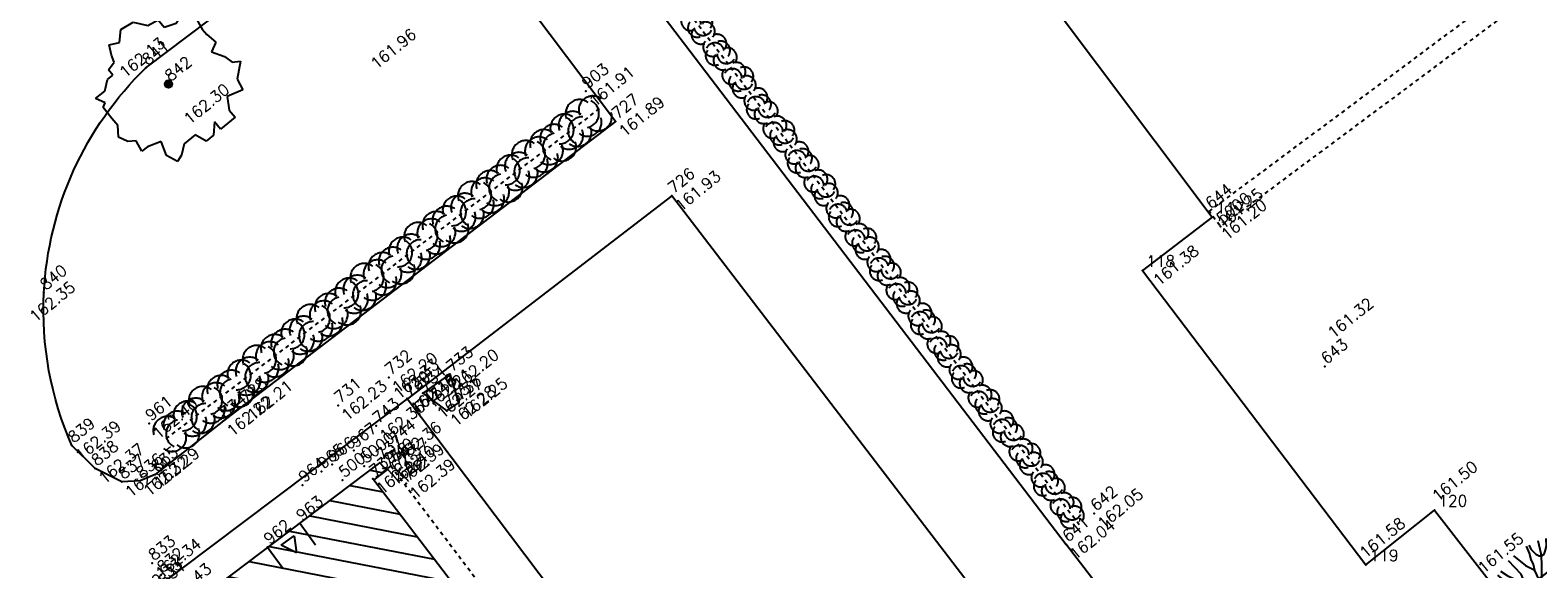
# Model space of a CAD drawing. Header units: feet. Extents: x 529188 to 529675, y 139816 to 140273.
# Tile 85 of 118: x 529477 to 529517, y 140034 to 140048. Entities that reach past the tile are written whole.
import ezdxf
from ezdxf.enums import TextEntityAlignment as Align

# ---------------------------------------------------------------- set-up
doc = ezdxf.new("R2010")
doc.units = ezdxf.units.FT
doc.header["$LTSCALE"] = 2
doc.header["$MEASUREMENT"] = 0
doc.header["$PDSIZE"] = 0.1
doc.linetypes.add('CACHE', pattern=[0.375, 0.25, -0.125])
doc.linetypes.add('CACHEX2', pattern=[0.75, 0.5, -0.25])
doc.layers.get('0').update_dxf_attribs({"linetype": 'CONTINUOUS'})
for name, color, linetype in [('ARBRES', 70, 'CONTINUOUS'), ('BATI', 10, 'CONTINUOUS'), ('BATI-HACHURES', 30, 'CONTINUOUS'), ('BORD_TOIT', 244, 'CACHE'), ('BORDURETTE', 20, 'CONTINUOUS'), ('CANIVEAU', 32, 'CACHE'), ('HAIE', 80, 'CACHEX2'), ('PORTES', 14, 'CONTINUOUS'), ('SOCLES', 13, 'CONTINUOUS'), ('TOPOALT', 3, 'CONTINUOUS'), ('TOPOJIS', 7, 'CONTINUOUS'), ('TOPOJIS-GELE', 7, 'CONTINUOUS'), ('TOPOMAT', 142, 'CONTINUOUS')]:
    doc.layers.add(name, color=color, linetype=linetype)
doc.styles.get("Standard").update_dxf_attribs({"font": 'ROMANS.SHX'})

# ---------------------------------------------------------------- blocks, each defined once
blk = doc.blocks.new('TCPOINT')
at = {"color": 0}
blk.add_point((0, 0), dxfattribs=at)
at = {"layer": 'TOPOALT'}
blk.add_attdef('ALT', text='', height=0.3, dxfattribs=at).set_placement((0.1, -0.1), align=Align.TOP_LEFT)
at = {"layer": 'TOPOMAT'}
blk.add_attdef('MAT', (0.1, 0.1), '', height=0.3, dxfattribs=at)
blk = doc.blocks.new('190')
for p, q in [((0.052, 0), (-0.052, 0)), ((0, -0.052), (0, 0.052))]:
    blk.add_line(p, q)
for points in [[(-0.619, 1.938), (-0.559, 1.732), (-0.46, 1.523), (-0.354, 1.285), (-0.291, 1.169), (-0.206, 1.053), (-0.142, 0.946), (-0.07, 0.952), (-0.02, 0.98), (0.016, 1.059), (0.061, 1.245), (0.098, 1.367), (0.171, 1.51), (0.208, 1.653), (0.282, 1.81), (0.336, 2.007)], [(-0.329, 1.239), (-0.245, 1.528), (-0.28, 2.015)], [(-0.09, 2.033), (-0.007, 1.626), (0.102, 1.375)], [(-0.144, 0.639), (-0.647, 0.843), (-0.975, 1.17), (-1.062, 1.55), (-1.169, 1.665)], [(-0.44, 1.229), (-0.82, 1.291), (-0.941, 1.636), (-0.968, 1.79)], [(-0.084, 0.235), (-0.076, 0.245), (-0.062, 0.33), (-0.074, 0.466), (-0.144, 0.639), (-0.44, 1.229), (-0.646, 1.539), (-0.688, 1.589), (-0.738, 1.896)], [(0.437, 0.574), (0.37, 0.496), (0.276, 0.425), (0.182, 0.369), (0.097, 0.362), (0.039, 0.398), (-0.01, 0.492), (-0.038, 0.629), (-0.043, 0.765), (-0.014, 0.901), (0.002, 1.001), (0.132, 1.122), (0.27, 1.286), (0.378, 1.415), (0.51, 1.6), (0.67, 1.921)], [(0.405, 1.994), (0.376, 1.859), (0.388, 1.766), (0.396, 1.687), (0.438, 1.6), (0.48, 1.557), (0.566, 1.542), (0.639, 1.591), (0.746, 1.669), (0.873, 1.838)], [(0.686, 0.829), (0.676, 0.931), (0.713, 1.067), (0.728, 1.196), (0.773, 1.303), (0.838, 1.425), (0.926, 1.625), (1.021, 1.76)], [(0.711, 1.062), (0.821, 1.152), (0.894, 1.223), (0.995, 1.308), (1.082, 1.401), (1.24, 1.613)], [(-1.176, 0.542), (-1.281, 0.892), (-1.358, 1.058), (-1.428, 1.273), (-1.465, 1.412)], [(-0.975, 1.17), (-1.217, 1.309)], [(0.132, 1.122), (0.476, 1.119), (0.579, 1.291)], [(1.723, 0.836), (1.536, 0.765), (1.37, 0.702), (1.204, 0.625), (1.038, 0.576), (0.888, 0.52), (0.686, 0.464), (0.578, 0.437), (0.47, 0.423), (0.428, 0.452), (0.413, 0.495), (0.421, 0.545), (0.45, 0.595), (0.515, 0.666), (0.603, 0.759), (0.675, 0.816), (0.747, 0.901), (0.855, 0.994), (0.993, 1.144), (1.109, 1.257), (1.182, 1.336), (1.239, 1.392)], [(0.655, 0.801), (0.898, 0.871), (1.071, 0.985), (1.258, 1.07), (1.587, 1.273)], [(-1.807, 0.935), (-1.668, 0.889), (-1.462, 0.758), (-1.27, 0.62), (-1.148, 0.519), (-0.835, 0.351), (-0.435, 0.198), (-0.292, 0.167), (-0.199, 0.188), (-0.161, 0.191)], [(-0.647, 0.843), (-1.01, 0.877)], [(-0.396, 0.741), (-0.492, 0.981)], [(-1.963, 0.534), (-1.722, 0.466), (-1.45, 0.442), (-1.157, 0.397), (-0.957, 0.331), (-0.679, 0.22), (-0.472, 0.112), (-0.329, 0.06), (-0.249, 0.019)], [(-0.435, 0.198), (-0.613, 0.549), (-0.837, 0.756), (-1.044, 0.791)], [(-0.613, 0.549), (-0.561, 0.687)], [(1.739, -0.191), (1.585, -0.153), (1.326, -0.13), (0.983, -0.076), (0.782, -0.017), (0.653, 0.034), (0.56, 0.071), (0.504, 0.136), (0.497, 0.207), (0.526, 0.272), (0.584, 0.329), (0.678, 0.357), (0.778, 0.377), (0.872, 0.391), (0.994, 0.405), (1.13, 0.41), (1.252, 0.416), (1.374, 0.423), (1.489, 0.429), (1.633, 0.413), (1.798, 0.389), (1.999, 0.38)], [(-1.117, -0.371), (-1.319, -0.081), (-1.419, -0.002), (-1.525, 0.064), (-1.618, 0.137), (-1.796, 0.23), (-2.008, 0.328)], [(-0.472, 0.112), (-1.148, 0.135), (-1.39, 0.239)], [(-0.677, -0.381), (-0.803, -0.141), (-1.062, 0.014)], [(0.239, 0.074), (0.295, 0.074), (0.388, 0.051), (0.459, 0.029), (0.546, -0.015), (0.602, -0.073), (0.645, -0.145), (0.679, -0.217), (0.715, -0.282), (0.758, -0.347), (0.814, -0.42), (0.857, -0.485), (0.906, -0.571), (0.934, -0.636), (0.992, -0.708), (1.041, -0.781), (1.083, -0.86), (1.154, -0.918), (1.19, -0.976), (1.24, -1.019)], [(-0.168, -0.185), (-0.174, -0.214), (-0.224, -0.285), (-0.283, -0.356), (-0.362, -0.391), (-0.491, -0.383), (-0.677, -0.381), (-0.856, -0.393), (-1.143, -0.369), (-1.428, -0.274), (-1.621, -0.158), (-1.842, -0.076), (-2.034, -0.032)], [(-1.8, -0.948), (-1.67, -0.837), (-1.445, -0.632), (-1.264, -0.397), (-1.472, -0.374), (-1.679, -0.329), (-1.851, -0.227), (-2.029, -0.149)], [(-1.264, -0.397), (-0.985, -0.428), (-0.699, -0.452), (-0.542, -0.475), (-0.434, -0.512), (-0.378, -0.534), (-0.328, -0.584), (-0.271, -0.671), (-0.25, -0.757), (-0.288, -0.878), (-0.302, -1.008), (-0.319, -1.208), (-0.349, -1.379), (-0.43, -1.515), (-0.459, -1.601), (-0.565, -1.955)], [(-0.803, -0.141), (-0.975, -0.193)], [(0.787, -1.087), (0.644, -0.934), (0.545, -0.862), (0.459, -0.775), (0.332, -0.602), (0.261, -0.472), (0.212, -0.378), (0.163, -0.27), (0.127, -0.215)], [(0.622, -0.106), (0.681, -0.045), (0.731, -0.045), (0.832, -0.09), (0.889, -0.14), (0.953, -0.177), (1.017, -0.228), (1.074, -0.257), (1.131, -0.314), (1.174, -0.373), (1.202, -0.423), (1.238, -0.459), (1.294, -0.524)], [(1.46, -0.389), (1.367, -0.367), (1.282, -0.337), (1.21, -0.308), (1.109, -0.286), (1.053, -0.25), (1.038, -0.206), (1.039, -0.156), (1.077, -0.091)], [(1.368, -0.134), (1.384, -0.181), (1.44, -0.239), (1.468, -0.289), (1.526, -0.34), (1.582, -0.383), (1.64, -0.406), (1.698, -0.465)], [(-1.953, -0.569), (-1.767, -0.571), (-1.575, -0.61), (-1.443, -0.63)], [(-0.699, -0.452), (-1.01, -0.589), (-1.304, -0.796)], [(-0.219, -2.023), (-0.23, -1.674), (-0.249, -1.357), (-0.195, -0.963), (-0.143, -0.748), (-0.048, -0.549), (0.025, -0.441), (0.075, -0.413), (0.133, -0.435), (0.182, -0.5), (0.245, -0.615), (0.331, -0.709), (0.409, -0.818), (0.479, -0.912), (0.507, -0.976), (0.543, -1.042), (0.543, -1.107), (0.535, -1.163), (0.52, -1.235), (0.526, -1.35), (0.533, -1.451), (0.546, -1.551), (0.559, -1.651), (0.572, -1.745), (0.601, -1.81), (0.632, -1.934)], [(-0.048, -0.549), (0.199, -1.021), (0.182, -1.297)], [(0.245, -0.615), (0.406, -1.09), (0.268, -1.418), (0.406, -1.625), (0.493, -1.832)], [(0.859, -0.488), (1, -0.579), (1.114, -0.659), (1.27, -0.746), (1.385, -0.819), (1.513, -0.87), (1.754, -1.032)], [(1.183, -0.698), (1.926, -0.657)], [(1.328, -0.783), (1.356, -0.905), (1.426, -1.006), (1.483, -1.085), (1.622, -1.229)], [(-1.662, -1.174), (-1.593, -1.125), (-1.479, -1.119), (-1.371, -1.134), (-1.257, -1.171), (-1.143, -1.222), (-1.093, -1.259), (-1.036, -1.338), (-1.009, -1.445), (-1.003, -1.524), (-0.996, -1.624), (-1.016, -1.763)], [(-0.316, -1.172), (-0.62, -1.148), (-0.835, -1.16), (-1.05, -1.229), (-1.201, -1.3), (-1.382, -1.493)], [(-0.288, -0.878), (-0.682, -0.848), (-1.01, -1.004), (-1.338, -0.917)], [(-1.01, -1.004), (-1.027, -1.09)], [(-0.195, -0.963), (0.026, -1.435), (-0.077, -1.849), (-0.043, -1.935)], [(0.863, -1.843), (0.739, -1.603), (0.698, -1.452), (0.669, -1.345), (0.635, -1.243), (0.62, -1.208), (0.534, -1.169)], [(0.625, -1.219), (0.628, -1.193), (0.649, -1.171), (0.692, -1.193), (0.772, -1.223), (0.828, -1.26), (0.893, -1.317), (0.956, -1.426), (1.005, -1.476), (1.056, -1.534), (1.17, -1.665)], [(0.763, -1.219), (0.786, -1.151), (0.765, -1.087), (0.808, -1.087), (0.844, -1.116), (0.901, -1.174), (0.987, -1.225), (1.108, -1.291), (1.18, -1.334), (1.251, -1.378), (1.386, -1.49)], [(0.026, -1.435), (0.32, -1.625), (0.355, -1.78)], [(0.173, -1.53), (0.13, -1.832)]]:
    blk.add_lwpolyline(points)
blk.add_circle((0, 0), 0.25)
blk = doc.blocks.new('189')
h = blk.add_hatch()
h.set_pattern_fill('ANSI31', color=256, scale=0.2, style=0)
h.set_pattern_definition([(45, (-527485.07046, -148351.732363), (-0.0176776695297, 0.0176776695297), [])])
edge = h.paths.add_edge_path()
edge.add_arc((0, 0), 0.1, 0, 360)
for p, q in [((-0.685, 1.557), (-0.56, 1.806)), ((-0.56, 1.806), (-0.311, 1.681)), ((-0.311, 1.681), (-0.062, 1.93)), ((-0.062, 1.93), (0.311, 1.868)), ((0.311, 1.868), (0.56, 1.557)), ((-0.996, 1.308), (-0.747, 1.37)), ((-0.996, 1.121), (-0.996, 1.308)), ((-0.747, 1.37), (-0.685, 1.557)), ((0.56, 1.557), (0.872, 1.494)), ((0.872, 1.494), (0.872, 1.245)), ((0.872, 1.245), (1.183, 1.121)), ((1.37, 1.183), (1.681, 1.245)), ((1.681, 1.245), (1.681, 0.934)), ((-1.744, 0.934), (-1.432, 0.934)), ((-1.619, 0.685), (-1.744, 0.934)), ((-1.432, 0.934), (-1.183, 1.121)), ((-1.183, 1.121), (-0.996, 1.121)), ((1.183, 1.121), (1.37, 1.183)), ((1.681, 0.934), (1.619, 0.56)), ((-1.744, 0.623), (-1.619, 0.685)), ((-1.744, 0.249), (-1.744, 0.623)), ((1.619, 0.56), (1.619, 0.374)), ((-1.93, -0.249), (-1.744, 0)), ((-1.744, 0), (-1.744, 0.249)), ((1.681, 0.062), (1.432, -0.062)), ((1.619, 0.374), (1.681, 0.062)), ((-1.806, -0.498), (-1.93, -0.249)), ((1.432, -0.062), (1.619, -0.374)), ((1.619, -0.374), (1.681, -0.623)), ((-1.619, -0.623), (-1.806, -0.498)), ((-1.681, -0.934), (-1.619, -0.623)), ((1.868, -0.747), (1.494, -1.059)), ((1.681, -0.623), (1.868, -0.747)), ((-1.494, -0.934), (-1.681, -0.934)), ((-1.121, -1.059), (-1.494, -0.934)), ((-1.245, -1.432), (-1.121, -1.059)), ((1.494, -1.059), (1.432, -1.37)), ((-1.121, -1.744), (-1.245, -1.432)), ((-0.685, -1.494), (-0.934, -1.681)), ((-0.311, -1.494), (-0.685, -1.494)), ((-0.187, -1.806), (-0.311, -1.494)), ((0.311, -1.557), (0.062, -1.806)), ((0.311, -1.806), (0.311, -1.557)), ((0.996, -1.245), (0.81, -1.557)), ((0.81, -1.557), (0.81, -1.806)), ((1.432, -1.37), (0.996, -1.245)), ((-0.934, -1.681), (-1.121, -1.744)), ((0.062, -1.806), (-0.187, -1.806)), ((0.81, -1.806), (0.311, -1.806))]:
    blk.add_line(p, q)
blk.add_circle((0, 0), 0.1)
blk = doc.blocks.new('*X27')
at = {"color": 0}
for p, q in [((527495.856, 148357.822), (527495.871, 148357.837)), ((527495.856, 148357.787), (527495.895, 148357.825)), ((527495.856, 148357.752), (527495.918, 148357.813)), ((527495.856, 148357.716), (527495.942, 148357.802)), ((527495.856, 148357.681), (527495.965, 148357.79)), ((527495.856, 148357.645), (527495.989, 148357.778)), ((527495.856, 148357.61), (527496.013, 148357.766)), ((527495.856, 148357.575), (527496.036, 148357.754)), ((527495.856, 148357.539), (527496.06, 148357.743)), ((527495.856, 148357.504), (527496.083, 148357.731)), ((527495.856, 148357.469), (527496.107, 148357.719)), ((527495.878, 148357.455), (527496.13, 148357.707)), ((527495.949, 148357.49), (527496.154, 148357.695)), ((527496.02, 148357.526), (527496.178, 148357.684)), ((527496.09, 148357.561), (527496.201, 148357.672)), ((527496.161, 148357.597), (527496.225, 148357.66)), ((527496.232, 148357.632), (527496.248, 148357.648))]:
    blk.add_line(p, q, dxfattribs=at)
blk = doc.blocks.new('320')
for p, q in [((0, 0), (0, -0.7)), ((1, 0), (1, -0.7)), ((0.5, -0.572), (0.3, -0.172)), ((0.3, -0.172), (0.7, -0.172)), ((0.7, -0.172), (0.5, -0.572))]:
    blk.add_line(p, q)
at = {"rotation": 269.9999999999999}
blk.add_blockref('*X27', (-148357.144, 527495.685), dxfattribs=at)
blk = doc.blocks.new('HAIEBASE')
at = {"layer": 'HAIE'}
for centre, start, end in [((-0.223, 0.05), 14.988, 164.4142), ((0.002, 0.141), 14.988, 164.4142), ((0.227, 0.05), 14.988, 164.4142), ((-0.147, -0.129), 50.5983, 200.0244), ((0.078, 0.086), 243.6198, 27.2304), ((-0.23, -0.099), 196.6108, 340.2213), ((0.022, -0.064), 196.6108, 340.2213), ((0.223, -0.099), 196.6108, 340.2213)]:
    blk.add_arc(centre, 0.25, start, end, dxfattribs=at)

msp = doc.modelspace()

# ---------------------------------------------------------------- hatches: boundary and pattern name
at = {"layer": 'BATI-HACHURES'}
h = msp.add_hatch(dxfattribs=at)
h.set_pattern_fill('ANSI31', color=256, scale=4, angle=36, style=0)
h.set_pattern_definition([(169.02298, (529575.81883, 139934.26534), (-0.0952077, -0.4908518), [])])
h.paths.add_polyline_path([(529494.953, 140024.672), (529495.22, 140024.869), (529495.345, 140024.681), (529490.273, 140020.826), (529490.147, 140021.026), (529490.47, 140021.262), (529481.864, 140032.545), (529481.546, 140032.303), (529481.388, 140032.512), (529486.511, 140036.378), (529486.685, 140036.182), (529486.35, 140035.926)])

# ---------------------------------------------------------------- linework, layer by layer
at = {"layer": 'BATI', "flags": 128}
for points in [[(529492.784, 140045.46), (529487.563, 140052.38)], [(529481.388, 140032.512), (529486.511, 140036.378)], [(529486.511, 140036.378), (529486.685, 140036.182), (529486.35, 140035.926), (529494.953, 140024.672), (529495.22, 140024.869), (529495.343, 140024.67)], [(529486.685, 140036.182), (529486.35, 140035.926)]]:
    msp.add_lwpolyline(points, dxfattribs=at)
at = {"layer": 'BATI'}
msp.add_lwpolyline([(529495.349, 140024.68), (529490.273, 140020.831), (529490.147, 140021.026), (529490.47, 140021.262), (529481.864, 140032.545), (529481.546, 140032.303), (529481.388, 140032.512), (529486.511, 140036.378), (529486.685, 140036.182), (529486.35, 140035.926), (529494.953, 140024.672), (529495.22, 140024.869)], close=True, dxfattribs=at)
at = {"layer": 'BORD_TOIT', "ltscale": 0.005, "flags": 128}
for points in [[(529486.8, 140036.299), (529486.336, 140035.944)], [(529486.8, 140036.299), (529495.332, 140025.013)]]:
    msp.add_lwpolyline(points, dxfattribs=at)
at = {"layer": 'BORDURETTE', "flags": 128}
for points in [[(529496.478, 140059.128), (529508.665, 140042.912), (529506.807, 140041.494), (529512.753, 140033.669), (529514.582, 140035.12), (529516.495, 140032.654), (529518.047, 140033.81), (529522.772, 140027.518), (529526.367, 140030.219), (529522.215, 140035.885), (529524.059, 140037.246), (529528.272, 140031.62), (529532.045, 140034.401), (529528.155, 140039.639), (529529.941, 140040.916), (529533.858, 140035.73), (529537.777, 140038.615), (529534.145, 140043.465), (529535.861, 140044.653), (529539.514, 140039.912), (529548.758, 140046.684), (529545.648, 140050.758)], [(529489.699, 140053.991), (529504.778, 140034.21)], [(529492.784, 140045.46), (529482.887, 140037.914)], [(529503.816, 140031.031), (529494.279, 140043.481), (529487.245, 140038.086)], [(529480.321, 140032.875), (529487.245, 140038.086)], [(529482.887, 140037.914), (529482.348, 140037.494)], [(529513.49, 140022.869), (529504.778, 140034.21)]]:
    msp.add_lwpolyline(points, dxfattribs=at)
msp.add_lwpolyline([(529482.348, 140037.494), (529480.53, 140036.074), (529480.126, 140035.898), (529479.642, 140035.873), (529478.934, 140036.23), (529478.312, 140036.842, -0.116617), (529477.568, 140040.905, -0.189465), (529480.28, 140046.885), (529487.563, 140052.38)], format="xyb", dxfattribs=at)
at = {"layer": 'CANIVEAU', "ltscale": 0.005, "flags": 128}
msp.add_lwpolyline([(529508.583, 140043.068), (529547.857, 140072.262), (529548.155, 140071.861), (529508.882, 140042.666)], close=True, dxfattribs=at)
at = {"layer": 'HAIE', "ltscale": 0.005, "flags": 128}
for points in [[(529505.127, 140034.728), (529490.892, 140053.388)], [(529492.351, 140045.8), (529480.733, 140036.961)]]:
    msp.add_lwpolyline(points, dxfattribs=at)
at = {"layer": 'SOCLES', "flags": 128}
for points in [[(529488.377, 140038.738), (529487.655, 140038.233), (529488.296, 140037.764), (529488.603, 140037.976)], [(529488.377, 140038.738), (529488.603, 140037.976)], [(529487.236, 140038.09), (529496.632, 140025.642)]]:
    msp.add_lwpolyline(points, dxfattribs=at)

# ---------------------------------------------------------------- block references
at = {"layer": 'ARBRES', "rotation": 39.33073407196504}
for name, p in [('189', (529480.885, 140046.454)), ('190', (529518.044, 140032.396))]:
    msp.add_blockref(name, p, dxfattribs=at)
at = {"layer": 'HAIE', "ltscale": 0.005}
for p, rotation in [((529494.998, 140048.006), 307.3404154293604), ((529495.544, 140047.29), 127.3404154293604), ((529496.09, 140046.574), 307.3404154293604), ((529496.636, 140045.859), 127.3404154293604), ((529497.182, 140045.143), 307.3404154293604), ((529497.727, 140044.428), 127.3404154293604), ((529498.273, 140043.712), 307.3404154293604), ((529498.819, 140042.997), 127.3404154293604), ((529499.365, 140042.281), 307.3404154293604), ((529499.911, 140041.566), 127.3404154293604), ((529500.457, 140040.85), 307.3404154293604), ((529501.003, 140040.135), 127.3404154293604), ((529501.549, 140039.419), 307.3404154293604), ((529502.095, 140038.704), 127.3404154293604), ((529502.641, 140037.988), 307.3404154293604), ((529503.186, 140037.272), 127.3404154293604), ((529503.732, 140036.557), 307.3404154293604), ((529504.278, 140035.841), 127.3404154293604), ((529504.824, 140035.126), 307.3404154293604)]:
    msp.add_blockref('HAIEBASE', p, dxfattribs=dict(at, rotation=rotation))
at = {"layer": 'HAIE', "ltscale": 0.005, "xscale": 1.5, "yscale": 1.5, "zscale": 1.5}
for p, rotation in [((529491.953, 140045.497), 37.26239260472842), ((529491.237, 140044.952), 217.2623926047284), ((529490.521, 140044.407), 37.26239260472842), ((529489.805, 140043.862), 217.2623926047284), ((529489.088, 140043.317), 37.26239260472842), ((529488.372, 140042.773), 217.2623926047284), ((529487.656, 140042.228), 37.26239260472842), ((529486.939, 140041.683), 217.2623926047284), ((529486.223, 140041.138), 37.26239260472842), ((529485.507, 140040.593), 217.2623926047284), ((529484.791, 140040.048), 37.26239260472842), ((529484.074, 140039.503), 217.2623926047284), ((529483.358, 140038.958), 37.26239260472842), ((529482.642, 140038.413), 217.2623926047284), ((529481.925, 140037.868), 37.26239260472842), ((529481.209, 140037.323), 217.2623926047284)]:
    msp.add_blockref('HAIEBASE', p, dxfattribs=dict(at, rotation=rotation))
at = {"layer": 'PORTES', "xscale": 1.068181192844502, "rotation": 36.05278140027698}
msp.add_blockref('320', (529483.522, 140034.138), dxfattribs=at)
at = {"layer": 'TOPOJIS'}
ref = msp.add_blockref('TCPOINT', (529486.599, 140050.755, 161.956), dxfattribs=at)
ref.add_attrib('MAT', '904', (529486.649, 140050.805, 161.956), dxfattribs={"layer": 'TOPOMAT', "height": 0.3, "rotation": 39.3307})
ref.add_attrib('ALT', '161.96', dxfattribs={"layer": 'TOPOALT', "height": 0.3, "rotation": 39.3307}).set_placement((529486.228, 140047.06, 161.956), align=Align.TOP_LEFT)
ref = msp.add_blockref('TCPOINT', (529480.28, 140046.885, 162.127), dxfattribs=at)
ref.add_attrib('MAT', '841', (529480.33, 140046.935, 162.127), dxfattribs={"layer": 'TOPOMAT', "height": 0.3, "rotation": 39.3307})
ref.add_attrib('ALT', '162.13', dxfattribs={"layer": 'TOPOALT', "height": 0.3, "rotation": 39.3307}).set_placement((529479.539, 140046.829, 162.127), align=Align.TOP_LEFT)
ref = msp.add_blockref('TCPOINT', (529480.885, 140046.454, 162.298), dxfattribs=at)
ref.add_attrib('MAT', '842', (529480.935, 140046.504, 162.298), dxfattribs={"layer": 'TOPOMAT', "height": 0.3, "rotation": 39.3307})
ref.add_attrib('ALT', '162.30', dxfattribs={"layer": 'TOPOALT', "height": 0.3, "rotation": 39.3307}).set_placement((529481.254, 140045.593, 162.298), align=Align.TOP_LEFT)
ref = msp.add_blockref('TCPOINT', (529492.784, 140045.46, 161.892), dxfattribs=at)
ref.add_attrib('MAT', '727', (529492.834, 140045.51, 161.892), dxfattribs={"layer": 'TOPOMAT', "height": 0.3, "rotation": 39.3307})
ref.add_attrib('ALT', '161.89', dxfattribs={"layer": 'TOPOALT', "height": 0.3, "rotation": 39.3307}).set_placement((529492.834, 140045.26, 161.892), align=Align.TOP_LEFT)
ref = msp.add_blockref('TCPOINT', (529494.279, 140043.481, 161.935), dxfattribs=at)
ref.add_attrib('MAT', '726', (529494.329, 140043.531, 161.935), dxfattribs={"layer": 'TOPOMAT', "height": 0.3, "rotation": 39.3307})
ref.add_attrib('ALT', '161.93', dxfattribs={"layer": 'TOPOALT', "height": 0.3, "rotation": 39.3307}).set_placement((529494.329, 140043.281, 161.935), align=Align.TOP_LEFT)
ref = msp.add_blockref('TCPOINT', (529508.583, 140043.068, 161.203), dxfattribs=at)
ref.add_attrib('MAT', '644', (529508.633, 140043.118, 161.203), dxfattribs={"layer": 'TOPOMAT', "height": 0.3, "rotation": 39.3307})
ref.add_attrib('ALT', '161.20', dxfattribs={"layer": 'TOPOALT', "height": 0.3, "rotation": 39.3307}).set_placement((529508.869, 140042.52), align=Align.TOP_LEFT)
ref = msp.add_blockref('TCPOINT', (529508.665, 140042.912), dxfattribs=at)
ref.add_attrib('MAT', '117', (529508.765, 140043.012), dxfattribs={"layer": 'TOPOMAT', "height": 0.3})
ref.add_attrib('ALT', '161.25', dxfattribs={"layer": 'TOPOJIS-GELE', "height": 0.3, "rotation": 39.3307}).set_placement((529508.765, 140042.812), align=Align.TOP_LEFT)
ref = msp.add_blockref('TCPOINT', (529508.882, 140042.666), dxfattribs=at)
ref.add_attrib('MAT', '5000', (529508.932, 140042.716), dxfattribs={"layer": 'TOPOMAT', "height": 0.3, "rotation": 39.3307})
ref = msp.add_blockref('TCPOINT', (529506.807, 140041.494), dxfattribs=at)
ref.add_attrib('MAT', '118', (529506.907, 140041.594), dxfattribs={"layer": 'TOPOMAT', "height": 0.3})
ref.add_attrib('ALT', '161.38', dxfattribs={"layer": 'TOPOALT', "height": 0.3, "rotation": 39.3307}).set_placement((529507.057, 140041.3), align=Align.TOP_LEFT)
ref = msp.add_blockref('TCPOINT', (529477.568, 140040.905, 162.355), dxfattribs=at)
ref.add_attrib('MAT', '840', (529477.618, 140040.955, 162.355), dxfattribs={"layer": 'TOPOMAT', "height": 0.3, "rotation": 39.3307})
ref.add_attrib('ALT', '162.35', dxfattribs={"layer": 'TOPOALT', "height": 0.3, "rotation": 39.3307}).set_placement((529477.15, 140040.336, 162.355), align=Align.TOP_LEFT)
ref = msp.add_blockref('TCPOINT', (529511.662, 140038.939, 161.316), dxfattribs=at)
ref.add_attrib('MAT', '643', (529511.712, 140038.989, 161.316), dxfattribs={"layer": 'TOPOMAT', "height": 0.3, "rotation": 39.3307})
ref.add_attrib('ALT', '161.32', dxfattribs={"layer": 'TOPOALT', "height": 0.3, "rotation": 39.3307}).set_placement((529511.7, 140039.904, 161.316), align=Align.TOP_LEFT)
ref = msp.add_blockref('TCPOINT', (529487.567, 140037.676, 162.328), dxfattribs=at)
ref.add_attrib('MAT', '745', (529487.617, 140037.726, 162.328), dxfattribs={"layer": 'TOPOMAT', "height": 0.3, "rotation": 39.3307})
ref.add_attrib('ALT', '162.33', dxfattribs={"layer": 'TOPOALT', "height": 0.3, "rotation": 39.3307}).set_placement((529486.832, 140038.28, 162.328), align=Align.TOP_LEFT)
ref = msp.add_blockref('TCPOINT', (529485.817, 140036.711), dxfattribs=at)
ref.add_attrib('MAT', '967', (529485.867, 140036.761), dxfattribs={"layer": 'TOPOMAT', "height": 0.3, "rotation": 39.3307})
ref = msp.add_blockref('TCPOINT', (529486.09, 140036.292), dxfattribs=at)
ref.add_attrib('MAT', '5000', (529486.14, 140036.342), dxfattribs={"layer": 'TOPOMAT', "height": 0.3, "rotation": 39.3307})
ref = msp.add_blockref('TCPOINT', (529480.53, 140036.074, 162.287), dxfattribs=at)
ref.add_attrib('MAT', '835', (529480.58, 140036.124, 162.287), dxfattribs={"layer": 'TOPOMAT', "height": 0.3, "rotation": 39.3307})
ref.add_attrib('ALT', '162.29', dxfattribs={"layer": 'TOPOALT', "height": 0.3, "rotation": 39.3307}).set_placement((529480.456, 140035.918, 162.287), align=Align.TOP_LEFT)
ref = msp.add_blockref('TCPOINT', (529484.959, 140036.15), dxfattribs=at)
ref.add_attrib('MAT', '965', (529485.009, 140036.2), dxfattribs={"layer": 'TOPOMAT', "height": 0.3, "rotation": 39.3307})
ref = msp.add_blockref('TCPOINT', (529485.242, 140036.335), dxfattribs=at)
ref.add_attrib('MAT', '966', (529485.292, 140036.385), dxfattribs={"layer": 'TOPOMAT', "height": 0.3, "rotation": 39.3307})
ref = msp.add_blockref('TCPOINT', (529485.515, 140035.917), dxfattribs=at)
ref.add_attrib('MAT', '5000', (529485.565, 140035.967), dxfattribs={"layer": 'TOPOMAT', "height": 0.3, "rotation": 39.3307})
ref = msp.add_blockref('TCPOINT', (529486.8, 140036.299), dxfattribs=at)
ref.add_attrib('MAT', '740', (529486.85, 140036.349), dxfattribs={"layer": 'TOPOMAT', "height": 0.3, "rotation": 39.3307})
ref = msp.add_blockref('TCPOINT', (529484.447, 140035.788), dxfattribs=at)
ref.add_attrib('MAT', '964', (529484.497, 140035.838), dxfattribs={"layer": 'TOPOMAT', "height": 0.3, "rotation": 39.3307})
ref = msp.add_blockref('TCPOINT', (529487.213, 140035.827, 162.388), dxfattribs=at)
ref.add_attrib('MAT', '742', (529487.263, 140035.877, 162.388), dxfattribs={"layer": 'TOPOMAT', "height": 0.3, "rotation": 39.3307})
ref.add_attrib('ALT', '162.39', dxfattribs={"layer": 'TOPOALT', "height": 0.3, "rotation": 39.3307}).set_placement((529487.263, 140035.627, 162.388), align=Align.TOP_LEFT)
ref = msp.add_blockref('TCPOINT', (529514.582, 140035.12), dxfattribs=at)
ref.add_attrib('MAT', '120', (529514.682, 140035.22), dxfattribs={"layer": 'TOPOMAT', "height": 0.3})
ref.add_attrib('ALT', '161.50', dxfattribs={"layer": 'TOPOALT', "height": 0.3, "rotation": 39.3307}).set_placement((529514.48, 140035.56), align=Align.TOP_LEFT)
ref = msp.add_blockref('TCPOINT', (529505.525, 140035.032, 162.047), dxfattribs=at)
ref.add_attrib('MAT', '642', (529505.575, 140035.082, 162.047), dxfattribs={"layer": 'TOPOMAT', "height": 0.3, "rotation": 39.3307})
ref.add_attrib('ALT', '162.05', dxfattribs={"layer": 'TOPOALT', "height": 0.3, "rotation": 39.3307}).set_placement((529505.575, 140034.832, 162.047), align=Align.TOP_LEFT)
ref = msp.add_blockref('TCPOINT', (529484.386, 140034.766), dxfattribs=at)
ref.add_attrib('MAT', '963', (529484.436, 140034.816), dxfattribs={"layer": 'TOPOMAT', "height": 0.3, "rotation": 39.3307})
ref = msp.add_blockref('TCPOINT', (529483.522, 140034.138), dxfattribs=at)
ref.add_attrib('MAT', '962', (529483.572, 140034.188), dxfattribs={"layer": 'TOPOMAT', "height": 0.3, "rotation": 39.3307})
ref = msp.add_blockref('TCPOINT', (529512.753, 140033.669), dxfattribs=at)
ref.add_attrib('MAT', '119', (529512.853, 140033.769), dxfattribs={"layer": 'TOPOMAT', "height": 0.3})
ref.add_attrib('ALT', '161.58', dxfattribs={"layer": 'TOPOALT', "height": 0.3, "rotation": 39.3307}).set_placement((529512.551, 140034.055), align=Align.TOP_LEFT)
ref = msp.add_blockref('TCPOINT', (529516.495, 140032.654), dxfattribs=at)
ref.add_attrib('MAT', '121', (529516.595, 140032.754), dxfattribs={"layer": 'TOPOMAT', "height": 0.3})
ref.add_attrib('ALT', '161.55', dxfattribs={"layer": 'TOPOALT', "height": 0.3, "rotation": 39.3307}).set_placement((529515.696, 140033.652), align=Align.TOP_LEFT)
ref = msp.add_blockref('TCPOINT', (529480.679, 140033.391, 162.334), dxfattribs=at)
ref.add_attrib('MAT', '832', (529480.729, 140033.441, 162.334), dxfattribs={"layer": 'TOPOMAT', "height": 0.3, "rotation": 39.3307})
ref.add_attrib('ALT', '162.33', dxfattribs={"layer": 'TOPOALT', "height": 0.3, "rotation": 39.3307}).set_placement((529480.002, 140032.976, 162.334), align=Align.TOP_LEFT)
at = {"layer": 'TOPOJIS-GELE'}
ref = msp.add_blockref('TCPOINT', (529491.989, 140046.264, 161.91), dxfattribs=at)
ref.add_attrib('MAT', '903', (529492.039, 140046.314, 161.91), dxfattribs={"layer": 'TOPOMAT', "height": 0.3, "rotation": 39.3307})
ref.add_attrib('ALT', '161.91', dxfattribs={"layer": 'TOPOALT', "height": 0.3, "rotation": 39.3307}).set_placement((529492.039, 140046.064, 161.91), align=Align.TOP_LEFT)
ref = msp.add_blockref('TCPOINT', (529486.747, 140038.651, 162.195), dxfattribs=at)
ref.add_attrib('MAT', '732', (529486.797, 140038.701, 162.195), dxfattribs={"layer": 'TOPOMAT', "height": 0.3, "rotation": 39.3307})
ref.add_attrib('ALT', '162.20', dxfattribs={"layer": 'TOPOALT', "height": 0.3, "rotation": 39.3307}).set_placement((529486.797, 140038.451, 162.195), align=Align.TOP_LEFT)
ref = msp.add_blockref('TCPOINT', (529488.377, 140038.738, 162.201), dxfattribs=at)
ref.add_attrib('MAT', '733', (529488.427, 140038.788, 162.201), dxfattribs={"layer": 'TOPOMAT', "height": 0.3, "rotation": 39.3307})
ref.add_attrib('ALT', '162.20', dxfattribs={"layer": 'TOPOALT', "height": 0.3, "rotation": 39.3307}).set_placement((529488.427, 140038.538, 162.201), align=Align.TOP_LEFT)
ref = msp.add_blockref('TCPOINT', (529487.236, 140038.09, 162.175), dxfattribs=at)
ref.add_attrib('MAT', '730', (529487.286, 140038.14, 162.175), dxfattribs={"layer": 'TOPOMAT', "height": 0.3, "rotation": 39.3307})
ref.add_attrib('ALT', '162.18', dxfattribs={"layer": 'TOPOALT', "height": 0.3, "rotation": 39.3307}).set_placement((529487.286, 140037.89, 162.175), align=Align.TOP_LEFT)
ref = msp.add_blockref('TCPOINT', (529487.245, 140038.086, 162.175), dxfattribs=at)
ref.add_attrib('MAT', '729', (529487.295, 140038.136, 162.175), dxfattribs={"layer": 'TOPOMAT', "height": 0.3, "rotation": 39.3307})
ref.add_attrib('ALT', '162.18', dxfattribs={"layer": 'TOPOALT', "height": 0.3, "rotation": 39.3307}).set_placement((529487.295, 140037.886, 162.175), align=Align.TOP_LEFT)
ref = msp.add_blockref('TCPOINT', (529487.655, 140038.233, 162.205), dxfattribs=at)
ref.add_attrib('MAT', '734', (529487.705, 140038.283, 162.205), dxfattribs={"layer": 'TOPOMAT', "height": 0.3, "rotation": 39.3307})
ref.add_attrib('ALT', '162.21', dxfattribs={"layer": 'TOPOALT', "height": 0.3, "rotation": 39.3307}).set_placement((529487.705, 140038.033, 162.205), align=Align.TOP_LEFT)
ref = msp.add_blockref('TCPOINT', (529482.887, 140037.914, 162.208), dxfattribs=at)
ref.add_attrib('MAT', '728', (529482.937, 140037.964, 162.208), dxfattribs={"layer": 'TOPOMAT', "height": 0.3, "rotation": 39.3307})
ref.add_attrib('ALT', '162.21', dxfattribs={"layer": 'TOPOALT', "height": 0.3, "rotation": 39.3307}).set_placement((529482.937, 140037.714, 162.208), align=Align.TOP_LEFT)
ref = msp.add_blockref('TCPOINT', (529485.399, 140037.909, 162.225), dxfattribs=at)
ref.add_attrib('MAT', '731', (529485.449, 140037.959, 162.225), dxfattribs={"layer": 'TOPOMAT', "height": 0.3, "rotation": 39.3307})
ref.add_attrib('ALT', '162.23', dxfattribs={"layer": 'TOPOALT', "height": 0.3, "rotation": 39.3307}).set_placement((529485.449, 140037.709, 162.225), align=Align.TOP_LEFT)
ref = msp.add_blockref('TCPOINT', (529487.941, 140037.961, 162.27), dxfattribs=at)
ref.add_attrib('MAT', '746', (529487.991, 140038.011, 162.27), dxfattribs={"layer": 'TOPOMAT', "height": 0.3, "rotation": 39.3307})
ref.add_attrib('ALT', '162.27', dxfattribs={"layer": 'TOPOALT', "height": 0.3, "rotation": 39.3307}).set_placement((529487.991, 140037.761, 162.27), align=Align.TOP_LEFT)
ref = msp.add_blockref('TCPOINT', (529488.296, 140037.764, 162.278), dxfattribs=at)
ref.add_attrib('MAT', '735', (529488.346, 140037.814, 162.278), dxfattribs={"layer": 'TOPOMAT', "height": 0.3, "rotation": 39.3307})
ref.add_attrib('ALT', '162.28', dxfattribs={"layer": 'TOPOALT', "height": 0.3, "rotation": 39.3307}).set_placement((529488.346, 140037.564, 162.278), align=Align.TOP_LEFT)
ref = msp.add_blockref('TCPOINT', (529488.603, 140037.976, 162.247), dxfattribs=at)
ref.add_attrib('MAT', '736', (529488.653, 140038.026, 162.247), dxfattribs={"layer": 'TOPOMAT', "height": 0.3, "rotation": 39.3307})
ref.add_attrib('ALT', '162.25', dxfattribs={"layer": 'TOPOALT', "height": 0.3, "rotation": 39.3307}).set_placement((529488.653, 140037.776, 162.247), align=Align.TOP_LEFT)
ref = msp.add_blockref('TCPOINT', (529480.371, 140037.426, 162.397), dxfattribs=at)
ref.add_attrib('MAT', '961', (529480.421, 140037.476, 162.397), dxfattribs={"layer": 'TOPOMAT', "height": 0.3, "rotation": 39.3307})
ref.add_attrib('ALT', '162.40', dxfattribs={"layer": 'TOPOALT', "height": 0.3, "rotation": 39.3307}).set_placement((529480.421, 140037.226, 162.397), align=Align.TOP_LEFT)
ref = msp.add_blockref('TCPOINT', (529482.348, 140037.494, 162.224), dxfattribs=at)
ref.add_attrib('MAT', '834', (529482.398, 140037.544, 162.224), dxfattribs={"layer": 'TOPOMAT', "height": 0.3, "rotation": 39.3307})
ref.add_attrib('ALT', '162.22', dxfattribs={"layer": 'TOPOALT', "height": 0.3, "rotation": 39.3307}).set_placement((529482.398, 140037.294, 162.224), align=Align.TOP_LEFT)
ref = msp.add_blockref('TCPOINT', (529486.416, 140037.361, 162.36), dxfattribs=at)
ref.add_attrib('MAT', '743', (529486.466, 140037.411, 162.36), dxfattribs={"layer": 'TOPOMAT', "height": 0.3, "rotation": 39.3307})
ref.add_attrib('ALT', '162.36', dxfattribs={"layer": 'TOPOALT', "height": 0.3, "rotation": 39.3307}).set_placement((529486.466, 140037.161, 162.36), align=Align.TOP_LEFT)
ref = msp.add_blockref('TCPOINT', (529478.312, 140036.842, 162.387), dxfattribs=at)
ref.add_attrib('MAT', '839', (529478.362, 140036.892, 162.387), dxfattribs={"layer": 'TOPOMAT', "height": 0.3, "rotation": 39.3307})
ref.add_attrib('ALT', '162.39', dxfattribs={"layer": 'TOPOALT', "height": 0.3, "rotation": 39.3307}).set_placement((529478.362, 140036.642, 162.387), align=Align.TOP_LEFT)
ref = msp.add_blockref('TCPOINT', (529486.85, 140036.81, 162.362), dxfattribs=at)
ref.add_attrib('MAT', '744', (529486.9, 140036.86, 162.362), dxfattribs={"layer": 'TOPOMAT', "height": 0.3, "rotation": 39.3307})
ref.add_attrib('ALT', '162.36', dxfattribs={"layer": 'TOPOALT', "height": 0.3, "rotation": 39.3307}).set_placement((529486.9, 140036.61, 162.362), align=Align.TOP_LEFT)
ref = msp.add_blockref('TCPOINT', (529486.511, 140036.378, 162.375), dxfattribs=at)
ref.add_attrib('MAT', '737', (529486.561, 140036.428, 162.375), dxfattribs={"layer": 'TOPOMAT', "height": 0.3, "rotation": 39.3307})
ref.add_attrib('ALT', '162.37', dxfattribs={"layer": 'TOPOALT', "height": 0.3, "rotation": 39.3307}).set_placement((529486.561, 140036.178, 162.375), align=Align.TOP_LEFT)
ref = msp.add_blockref('TCPOINT', (529478.934, 140036.23, 162.366), dxfattribs=at)
ref.add_attrib('MAT', '838', (529478.984, 140036.28, 162.366), dxfattribs={"layer": 'TOPOMAT', "height": 0.3, "rotation": 39.3307})
ref.add_attrib('ALT', '162.37', dxfattribs={"layer": 'TOPOALT', "height": 0.3, "rotation": 39.3307}).set_placement((529478.984, 140036.03, 162.366), align=Align.TOP_LEFT)
ref = msp.add_blockref('TCPOINT', (529486.685, 140036.182, 162.404), dxfattribs=at)
ref.add_attrib('MAT', '738', (529486.735, 140036.232, 162.404), dxfattribs={"layer": 'TOPOMAT', "height": 0.3, "rotation": 39.3307})
ref.add_attrib('ALT', '162.40', dxfattribs={"layer": 'TOPOALT', "height": 0.3, "rotation": 39.3307}).set_placement((529486.735, 140035.982, 162.404), align=Align.TOP_LEFT)
ref = msp.add_blockref('TCPOINT', (529486.92, 140036.228, 162.395), dxfattribs=at)
ref.add_attrib('MAT', '741', (529486.97, 140036.278, 162.395), dxfattribs={"layer": 'TOPOMAT', "height": 0.3, "rotation": 39.3307})
ref.add_attrib('ALT', '162.39', dxfattribs={"layer": 'TOPOALT', "height": 0.3, "rotation": 39.3307}).set_placement((529486.97, 140036.028, 162.395), align=Align.TOP_LEFT)
ref = msp.add_blockref('TCPOINT', (529479.642, 140035.873, 162.34), dxfattribs=at)
ref.add_attrib('MAT', '837', (529479.692, 140035.923, 162.34), dxfattribs={"layer": 'TOPOMAT', "height": 0.3, "rotation": 39.3307})
ref.add_attrib('ALT', '162.34', dxfattribs={"layer": 'TOPOALT', "height": 0.3, "rotation": 39.3307}).set_placement((529479.692, 140035.673, 162.34), align=Align.TOP_LEFT)
ref = msp.add_blockref('TCPOINT', (529480.126, 140035.898, 162.319), dxfattribs=at)
ref.add_attrib('MAT', '836', (529480.176, 140035.948, 162.319), dxfattribs={"layer": 'TOPOMAT', "height": 0.3, "rotation": 39.3307})
ref.add_attrib('ALT', '162.32', dxfattribs={"layer": 'TOPOALT', "height": 0.3, "rotation": 39.3307}).set_placement((529480.176, 140035.698, 162.319), align=Align.TOP_LEFT)
ref = msp.add_blockref('TCPOINT', (529486.327, 140035.955, 162.42), dxfattribs=at)
ref.add_attrib('MAT', '739', (529486.377, 140036.005, 162.42), dxfattribs={"layer": 'TOPOMAT', "height": 0.3, "rotation": 39.3307})
ref.add_attrib('ALT', '162.42', dxfattribs={"layer": 'TOPOALT', "height": 0.3, "rotation": 39.3307}).set_placement((529486.377, 140035.755, 162.42), align=Align.TOP_LEFT)
ref = msp.add_blockref('TCPOINT', (529504.778, 140034.21, 162.042), dxfattribs=at)
ref.add_attrib('MAT', '641', (529504.828, 140034.26, 162.042), dxfattribs={"layer": 'TOPOMAT', "height": 0.3, "rotation": 39.3307})
ref.add_attrib('ALT', '162.04', dxfattribs={"layer": 'TOPOALT', "height": 0.3, "rotation": 39.3307}).set_placement((529504.828, 140034.01, 162.042), align=Align.TOP_LEFT)
ref = msp.add_blockref('TCPOINT', (529480.451, 140033.711, 162.338), dxfattribs=at)
ref.add_attrib('MAT', '833', (529480.501, 140033.761, 162.338), dxfattribs={"layer": 'TOPOMAT', "height": 0.3, "rotation": 39.3307})
ref.add_attrib('ALT', '162.34', dxfattribs={"layer": 'TOPOALT', "height": 0.3, "rotation": 39.3307}).set_placement((529480.501, 140033.511, 162.338), align=Align.TOP_LEFT)
ref = msp.add_blockref('TCPOINT', (529480.726, 140033.044, 162.433), dxfattribs=at)
ref.add_attrib('MAT', '831', (529480.776, 140033.094, 162.433), dxfattribs={"layer": 'TOPOMAT', "height": 0.3, "rotation": 39.3307})
ref.add_attrib('ALT', '162.43', dxfattribs={"layer": 'TOPOALT', "height": 0.3, "rotation": 39.3307}).set_placement((529480.776, 140032.844, 162.433), align=Align.TOP_LEFT)

doc.saveas('drawing.dxf')
